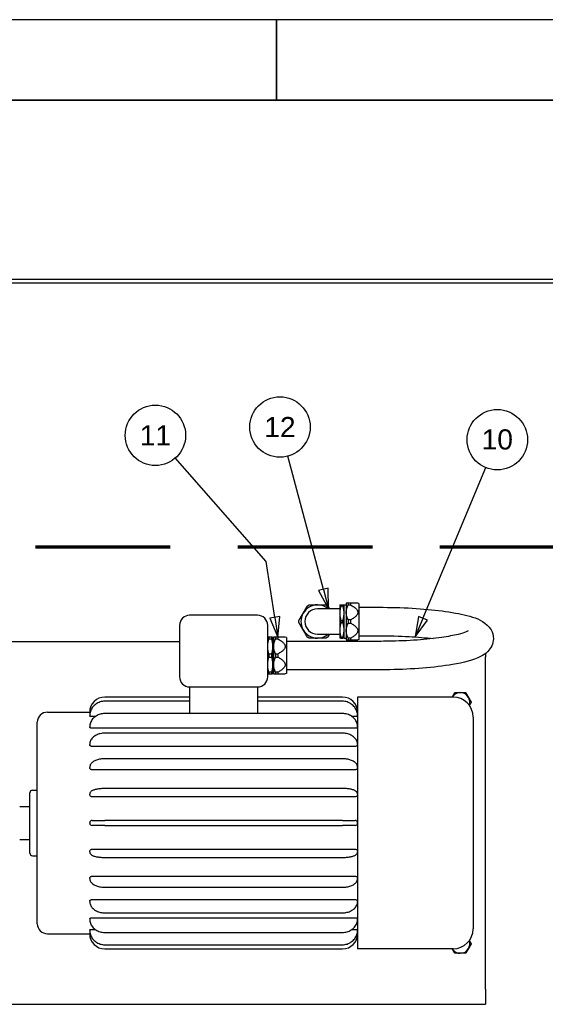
# Paper-space layout 'SHEET_2' of a CAD drawing. Header units: inches. Extents: x 2 to 369, y 6 to 267.
# Tile 36 of 64: x 123 to 149, y 121 to 170. Entities that reach past the tile are written whole.
import ezdxf

# ---------------------------------------------------------------- set-up
doc = ezdxf.new("R2010")
doc.units = ezdxf.units.IN
doc.header["$LTSCALE"] = 8
doc.header["$MEASUREMENT"] = 0
doc.linetypes.add('DOUBLE_DASH_CHAIN', pattern=[1.2403, 0.6614, -0.0827, 0.1654, -0.0827, 0.1654, -0.0827])
doc.layers.get('0').update_dxf_attribs({"lineweight": 25})
doc.layers.get('DEFPOINTS').update_dxf_attribs({"lineweight": 25})
for name, color, linetype, lineweight in [('BORDER', 7, 'Continuous', 25), ('DIMEN', 7, 'Continuous', 25), ('Title Block', 7, 'Continuous', 70)]:
    doc.layers.add(name, color=color, linetype=linetype, lineweight=lineweight)
doc.styles.add('Current-ANSI', font='arial.ttf')

# ---------------------------------------------------------------- blocks, each defined once
blk = doc.blocks.new('Borders ProEnergy ANSI-D')
at = {"layer": 'BORDER', "lineweight": 35}
for p, q in [((17, 20.75), (17, 21.25)), ((0.75, 20.75), (33.25, 20.75))]:
    blk.add_line(p, q, dxfattribs=at)
at = {"layer": 'BORDER'}
blk.add_line((17, 20.75), (17, 20.8357), dxfattribs=at)
at = {"layer": 'DEFPOINTS'}
blk.add_line((33.75, 21.25), (0.25, 21.25), dxfattribs=at)
blk = doc.blocks.new('Balloon36')
at = {"layer": 'DIMEN', "linetype": 'Continuous', "lineweight": 25}
for p, q in [((17.2921, 17.7154), (17.0706, 18.542)), ((17.3223, 17.7235), (17.2619, 17.7074)), ((17.3244, 17.5947), (17.3223, 17.7235)), ((17.2619, 17.7074), (17.3244, 17.5947)), ((17.2921, 17.7154), (17.3244, 17.5947))]:
    blk.add_line(p, q, dxfattribs=at)
at = {"layer": 'DIMEN', "linetype": 'Continuous', "lineweight": 25, "flags": 128}
blk.add_lwpolyline([(17.2619, 17.7074), (17.3244, 17.5947), (17.3223, 17.7235), (17.2619, 17.7074)], dxfattribs=at)
at = {"layer": 'DIMEN'}
blk.add_circle((17.0222, 18.7225), 0.1875, dxfattribs=at)
blk.add_solid([(17.2619, 17.7074), (17.3244, 17.5947), (17.3223, 17.7235), (17.2619, 17.7074)], dxfattribs=at)
at = {"layer": 'DIMEN', "insert": (17.0222, 18.7225), "char_height": 0.125, "attachment_point": 5, "style": 'Current-ANSI'}
blk.add_mtext('12', dxfattribs=at)
blk = doc.blocks.new('Balloon37')
at = {"layer": 'DIMEN', "linetype": 'Continuous', "lineweight": 25}
for p, q in [((17.9099, 17.5357), (18.2993, 18.4713)), ((17.8811, 17.5477), (17.8619, 17.4203)), ((17.9099, 17.5357), (17.8619, 17.4203)), ((17.9388, 17.5237), (17.8811, 17.5477)), ((17.8619, 17.4203), (17.9388, 17.5237))]:
    blk.add_line(p, q, dxfattribs=at)
at = {"layer": 'DIMEN', "linetype": 'Continuous', "lineweight": 25, "flags": 128}
blk.add_lwpolyline([(17.8811, 17.5477), (17.8619, 17.4203), (17.9388, 17.5237), (17.8811, 17.5477)], dxfattribs=at)
at = {"layer": 'DIMEN'}
blk.add_circle((18.3711, 18.6439), 0.1875, dxfattribs=at)
blk.add_solid([(17.8811, 17.5477), (17.8619, 17.4203), (17.9388, 17.5237), (17.8811, 17.5477)], dxfattribs=at)
at = {"layer": 'DIMEN', "insert": (18.3711, 18.645), "char_height": 0.125, "attachment_point": 5, "style": 'Current-ANSI'}
blk.add_mtext('10', dxfattribs=at)
blk = doc.blocks.new('Balloon38')
at = {"layer": 'DIMEN', "linetype": 'Continuous', "lineweight": 25}
for p, q in [((16.9374, 17.8885), (16.373, 18.5306)), ((16.9903, 17.5415), (16.9374, 17.8885)), ((17.0212, 17.5462), (16.9594, 17.5367)), ((16.9594, 17.5367), (17.0092, 17.4179)), ((16.9903, 17.5415), (17.0092, 17.4179)), ((17.0092, 17.4179), (17.0212, 17.5462))]:
    blk.add_line(p, q, dxfattribs=at)
at = {"layer": 'DIMEN', "linetype": 'Continuous', "lineweight": 25, "flags": 128}
blk.add_lwpolyline([(16.9594, 17.5367), (17.0092, 17.4179), (17.0212, 17.5462), (16.9594, 17.5367)], dxfattribs=at)
at = {"layer": 'DIMEN'}
blk.add_circle((16.2494, 18.6711), 0.1875, dxfattribs=at)
blk.add_solid([(16.9594, 17.5367), (17.0092, 17.4179), (17.0212, 17.5462), (16.9594, 17.5367)], dxfattribs=at)
at = {"layer": 'DIMEN', "insert": (16.2494, 18.6711), "char_height": 0.125, "attachment_point": 5, "style": 'Current-ANSI'}
blk.add_mtext('11', dxfattribs=at)
blk = doc.blocks.new('2dTransSection1')
at = {"layer": 'Title Block', "linetype": 'DOUBLE_DASH_CHAIN', "ltscale": 0.632215}
blk.add_line((11.7418, 17.9795), (20.7735, 17.9795), dxfattribs=at)

psp = doc.layouts.new('SHEET_2')

# ---------------------------------------------------------------- linework, layer by layer
for p, q in [((23.103, 157.128), (163.726, 157.128)), ((23.103, 156.94), (163.726, 156.94)), ((139.146, 140.758), (138.044, 140.758)), ((139.146, 140.955), (139.146, 140.541)), ((139.204, 140.955), (139.306, 140.955)), ((139.204, 140.903), (139.306, 140.903)), ((139.363, 140.541), (139.363, 140.955)), ((139.363, 140.954), (139.469, 140.954)), ((139.469, 141.033), (139.469, 140.58)), ((139.677, 141.033), (139.568, 141.033)), ((139.568, 141.033), (139.568, 140.956)), ((139.568, 140.956), (139.677, 140.956)), ((139.677, 141.033), (139.677, 140.956)), ((140.099, 141.018), (140.045, 141.033)), ((140.099, 141.018), (140.099, 139.237)), ((140.099, 140.834), (141.099, 140.834)), ((135.069, 140.438), (131.694, 140.438)), ((139.146, 140.541), (139.146, 139.714)), ((139.363, 139.714), (139.363, 140.541)), ((139.469, 140.58), (139.469, 139.675)), ((131.194, 139.938), (131.194, 137.378)), ((135.569, 137.378), (135.569, 139.938)), ((139.204, 140.179), (139.306, 140.179)), ((139.204, 140.076), (139.306, 140.076)), ((139.677, 140.205), (139.568, 140.205)), ((139.568, 140.205), (139.568, 140.05)), ((139.568, 140.05), (139.677, 140.05)), ((139.677, 140.205), (139.677, 140.05)), ((135.757, 139.343), (135.626, 139.343)), ((135.626, 139.343), (135.626, 139.266)), ((135.757, 139.343), (135.757, 139.266)), ((135.813, 139.343), (135.813, 138.89)), ((135.865, 139.343), (135.865, 138.89)), ((136.073, 139.343), (135.964, 139.343)), ((135.964, 139.343), (135.964, 139.266)), ((136.073, 139.343), (136.073, 139.266)), ((136.495, 139.328), (136.441, 139.343)), ((136.495, 139.328), (136.495, 137.547)), ((138.044, 139.498), (139.146, 139.498)), ((139.146, 139.714), (139.146, 139.301)), ((139.204, 139.352), (139.306, 139.352)), ((139.204, 139.301), (139.306, 139.301)), ((139.363, 139.301), (139.363, 139.714)), ((139.363, 139.301), (139.469, 139.301)), ((139.469, 139.675), (139.469, 139.222)), ((139.677, 139.299), (139.568, 139.299)), ((139.568, 139.299), (139.568, 139.222)), ((139.677, 139.299), (139.677, 139.222)), ((140.099, 139.421), (141.099, 139.421)), ((98.382, 139.128), (131.194, 139.128)), ((135.626, 139.266), (135.757, 139.266)), ((135.865, 139.264), (135.813, 139.264)), ((135.813, 138.89), (135.813, 137.985)), ((135.865, 138.89), (135.865, 137.985)), ((135.964, 139.266), (136.073, 139.266)), ((141.099, 139.144), (136.495, 139.144)), ((139.568, 139.222), (139.677, 139.222)), ((140.099, 139.237), (140.045, 139.222)), ((135.757, 138.515), (135.626, 138.515)), ((135.626, 138.515), (135.626, 138.36)), ((135.626, 138.36), (135.757, 138.36)), ((135.757, 138.515), (135.757, 138.36)), ((136.073, 138.515), (135.964, 138.515)), ((135.964, 138.515), (135.964, 138.36)), ((135.964, 138.36), (136.073, 138.36)), ((136.073, 138.515), (136.073, 138.36)), ((146.382, 138.54), (146.382, 138.378)), ((146.382, 121.878), (146.382, 138.378)), ((135.813, 137.985), (135.813, 137.532)), ((135.865, 137.985), (135.865, 137.532)), ((135.757, 137.609), (135.626, 137.609)), ((135.626, 137.609), (135.626, 137.532)), ((135.626, 137.532), (135.757, 137.532)), ((135.757, 137.609), (135.757, 137.532)), ((135.865, 137.611), (135.813, 137.611)), ((136.073, 137.609), (135.964, 137.609)), ((135.964, 137.609), (135.964, 137.532)), ((135.964, 137.532), (136.073, 137.532)), ((136.073, 137.609), (136.073, 137.532)), ((136.495, 137.547), (136.441, 137.532)), ((141.099, 137.731), (136.495, 137.731)), ((131.694, 136.878), (131.694, 135.559)), ((131.694, 136.878), (135.069, 136.878)), ((135.069, 136.878), (135.069, 135.559)), ((131.694, 136.378), (127.482, 136.378)), ((139.282, 136.378), (135.069, 136.378)), ((140.032, 136.378), (140.032, 123.878)), ((144.772, 136.378), (140.032, 136.378)), ((131.694, 136.17), (127.482, 136.17)), ((139.282, 136.17), (135.069, 136.17)), ((124.632, 135.628), (126.732, 135.628)), ((126.732, 135.628), (126.732, 135.628)), ((126.732, 135.44), (126.732, 135.441)), ((126.732, 135.439), (126.732, 135.44)), ((126.732, 135.439), (126.732, 135.439)), ((127.004, 135.406), (126.852, 135.406)), ((139.282, 135.559), (127.482, 135.559)), ((139.912, 135.406), (139.76, 135.406)), ((145.772, 135.378), (145.772, 124.878)), ((124.132, 125.128), (124.132, 135.128)), ((126.732, 134.891), (126.732, 134.893)), ((126.732, 134.888), (126.732, 134.891)), ((126.732, 134.888), (126.732, 134.888)), ((139.912, 134.827), (126.852, 134.827)), ((139.282, 134.586), (127.482, 134.586)), ((126.732, 134.017), (126.732, 134.02)), ((126.732, 134.013), (126.732, 134.017)), ((126.732, 134.013), (126.732, 134.013)), ((139.912, 133.927), (126.852, 133.927)), ((139.282, 133.317), (127.482, 133.317)), ((126.732, 132.878), (126.732, 132.882)), ((126.732, 132.873), (126.732, 132.878)), ((126.732, 132.873), (126.732, 132.873)), ((139.912, 132.769), (126.852, 132.769)), ((123.762, 128.628), (123.762, 131.628)), ((123.887, 131.753), (124.132, 131.753)), ((126.732, 131.551), (126.732, 131.556)), ((126.732, 131.546), (126.732, 131.551)), ((139.282, 131.839), (127.482, 131.839)), ((139.912, 131.43), (126.852, 131.43)), ((123.257, 130.94), (123.762, 130.94)), ((126.732, 130.128), (126.732, 130.133)), ((126.732, 130.123), (126.732, 130.128)), ((126.852, 130.253), (127.482, 130.253)), ((127.482, 130.003), (126.852, 130.003)), ((139.282, 130.253), (127.482, 130.253)), ((127.482, 130.003), (139.282, 130.003)), ((139.282, 130.253), (139.912, 130.253)), ((139.912, 130.003), (139.282, 130.003)), ((123.257, 129.315), (123.762, 129.315)), ((126.732, 128.704), (126.732, 128.709)), ((126.732, 128.699), (126.732, 128.704)), ((126.852, 128.825), (139.912, 128.825)), ((123.887, 128.503), (124.132, 128.503)), ((127.482, 128.416), (139.282, 128.416)), ((126.732, 127.382), (126.732, 127.382)), ((126.732, 127.378), (126.732, 127.382)), ((126.732, 127.373), (126.732, 127.378)), ((126.852, 127.487), (139.912, 127.487)), ((127.482, 126.938), (139.282, 126.938)), ((126.732, 126.242), (126.732, 126.242)), ((126.732, 126.238), (126.732, 126.242)), ((126.732, 126.235), (126.732, 126.238)), ((126.852, 126.328), (139.912, 126.328)), ((127.482, 125.669), (139.282, 125.669)), ((126.732, 125.367), (126.732, 125.367)), ((126.732, 125.364), (126.732, 125.367)), ((126.732, 125.362), (126.732, 125.364)), ((126.852, 125.428), (139.912, 125.428)), ((124.632, 124.628), (126.732, 124.628)), ((126.732, 124.816), (126.732, 124.816)), ((126.732, 124.815), (126.732, 124.816)), ((126.732, 124.814), (126.732, 124.815)), ((126.732, 124.628), (126.732, 124.628)), ((126.852, 124.849), (127.004, 124.849)), ((127.482, 124.696), (139.282, 124.696)), ((139.76, 124.849), (139.912, 124.849)), ((127.482, 124.085), (139.282, 124.085)), ((127.482, 123.878), (139.282, 123.878)), ((144.772, 123.878), (140.032, 123.878)), ((146.382, 121.878), (146.382, 121.128)), ((98.382, 121.128), (146.382, 121.128))]:
    psp.add_line(p, q)
for centre, radius, start, end in [((138.044, 140.128), 0.827, 90, 150), ((138.044, 140.128), 0.63, 90, 270), ((138.044, 140.128), 0.827, 49.6222, 90), ((131.694, 139.938), 0.5, 90, 180), ((135.069, 139.938), 0.5, 0, 90), ((138.044, 140.128), 0.827, 150, 210), ((138.044, 140.128), 0.827, 210, 270), ((138.044, 140.128), 0.827, 270, 310.3778), ((131.694, 137.378), 0.5, 180, 270), ((135.069, 137.378), 0.5, 270, 0), ((127.482, 135.628), 0.75, 90, 180), ((139.282, 135.628), 0.75, 0, 90), ((145.132, 136.128), 0.469, 90, 147.7883), ((144.772, 135.378), 1, 0, 90), ((145.132, 136.128), 0.469, 30, 90), ((145.132, 136.128), 0.469, 340.8295, 30), ((124.632, 135.128), 0.5, 90, 180), ((123.887, 131.628), 0.125, 90, 180), ((126.852, 130.133), 0.12, 90, 180), ((126.852, 130.123), 0.12, 180, 270), ((139.912, 130.133), 0.12, 0, 90), ((139.912, 130.123), 0.12, 270, 0), ((123.887, 128.628), 0.125, 180, 270), ((124.632, 125.128), 0.5, 180, 270), ((127.482, 124.628), 0.75, 180, 270), ((139.282, 124.628), 0.75, 270, 0), ((144.772, 124.878), 1, 270, 0), ((145.132, 124.128), 0.469, 330, 19.1705), ((145.132, 124.128), 0.469, 212.2117, 270), ((145.132, 124.128), 0.469, 270, 330)]:
    psp.add_arc(centre, radius, start, end)
for points, weights in [([(137.328, 140.541), (137.427, 140.712), (137.537, 140.903)], [1, 1.0355343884, 1.01151101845]), ([(137.537, 140.903), (137.582, 140.929), (137.627, 140.955)], [1.02365082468, 1.02525793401, 1.02365082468]), ([(137.627, 140.955), (137.848, 140.955), (138.044, 140.955)], [1.01151101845, 1.0355343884, 1]), ([(138.044, 140.955), (138.241, 140.955), (138.462, 140.955)], [1, 1.0355343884, 1.01151101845]), ([(138.462, 140.955), (138.507, 140.929), (138.552, 140.903)], [1.02365082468, 1.02525793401, 1.02365082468]), ([(138.552, 140.903), (138.595, 140.828), (138.636, 140.758)], [1.01151101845, 1.02081958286, 1.02118612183]), ([(139.146, 140.955), (139.146, 140.955), (139.204, 140.955)], [1, 1.0355343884, 1.01151101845]), ([(139.204, 140.903), (139.146, 140.712), (139.146, 140.541)], [1.01151101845, 1.0355343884, 1]), ([(139.204, 140.955), (139.202, 140.929), (139.204, 140.903)], [1.02365082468, 1.02525793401, 1.02365082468]), ([(139.306, 140.955), (139.363, 140.955), (139.363, 140.955)], [1.01151101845, 1.0355343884, 1]), ([(139.306, 140.903), (139.308, 140.929), (139.306, 140.955)], [1.02365082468, 1.02525793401, 1.02365082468]), ([(139.363, 140.541), (139.363, 140.712), (139.306, 140.903)], [1, 1.0355343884, 1.01151101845]), ([(139.568, 141.033), (139.469, 141.033), (139.469, 141.033)], [1, 1.02683486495, 1]), ([(139.469, 140.58), (139.469, 140.758), (139.568, 140.956)], [1, 1.02683486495, 1]), ([(140.045, 141.033), (140.045, 141.033), (139.677, 141.033)], [1.05438983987, 1.05438983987, 1]), ([(139.677, 140.956), (140.377, 140.58), (139.677, 140.205)], [1, 1.10877967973, 1]), ([(137.119, 140.179), (137.23, 140.371), (137.328, 140.541)], [1.01151101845, 1.0355343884, 1]), ([(139.146, 140.541), (139.146, 140.371), (139.204, 140.179)], [1, 1.0355343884, 1.01151101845]), ([(139.306, 140.179), (139.363, 140.371), (139.363, 140.541)], [1.01151101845, 1.0355343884, 1]), ([(139.568, 140.205), (139.469, 140.402), (139.469, 140.58)], [1, 1.02683486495, 1]), ([(137.119, 140.076), (137.119, 140.128), (137.119, 140.179)], [1.02365082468, 1.02525793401, 1.02365082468]), ([(137.328, 139.714), (137.23, 139.885), (137.119, 140.076)], [1, 1.0355343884, 1.01151101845]), ([(139.204, 140.076), (139.146, 139.885), (139.146, 139.714)], [1.01151101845, 1.0355343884, 1]), ([(139.204, 140.179), (139.202, 140.128), (139.204, 140.076)], [1.02365082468, 1.02525793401, 1.02365082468]), ([(139.306, 140.076), (139.308, 140.128), (139.306, 140.179)], [1.02365082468, 1.02525793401, 1.02365082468]), ([(139.363, 139.714), (139.363, 139.885), (139.306, 140.076)], [1, 1.0355343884, 1.01151101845]), ([(139.469, 139.675), (139.469, 139.853), (139.568, 140.05)], [1, 1.02683486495, 1]), ([(139.677, 140.05), (140.377, 139.675), (139.677, 139.299)], [1, 1.10877967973, 1]), ([(135.626, 139.343), (135.569, 139.343), (135.569, 139.343)], [1, 1.02683486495, 1]), ([(135.813, 139.343), (135.813, 139.343), (135.757, 139.343)], [1, 1.02683486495, 1]), ([(135.964, 139.343), (135.865, 139.343), (135.865, 139.343)], [1, 1.02683486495, 1]), ([(136.441, 139.343), (136.441, 139.343), (136.073, 139.343)], [1.05438983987, 1.05438983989, 1]), ([(137.537, 139.352), (137.427, 139.544), (137.328, 139.714)], [1.01151101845, 1.0355343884, 1]), ([(137.627, 139.301), (137.582, 139.327), (137.537, 139.352)], [1.02365082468, 1.02525793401, 1.02365082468]), ([(138.044, 139.301), (137.848, 139.301), (137.627, 139.301)], [1, 1.0355343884, 1.01151101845]), ([(138.462, 139.301), (138.241, 139.301), (138.044, 139.301)], [1.01151101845, 1.0355343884, 1]), ([(138.552, 139.352), (138.507, 139.327), (138.462, 139.301)], [1.02365082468, 1.02525793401, 1.02365082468]), ([(138.636, 139.498), (138.595, 139.428), (138.552, 139.352)], [1.02118612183, 1.02081958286, 1.01151101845]), ([(139.146, 139.714), (139.146, 139.544), (139.204, 139.352)], [1, 1.0355343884, 1.01151101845]), ([(139.204, 139.301), (139.146, 139.301), (139.146, 139.301)], [1.01151101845, 1.0355343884, 1]), ([(139.204, 139.352), (139.202, 139.327), (139.204, 139.301)], [1.02365082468, 1.02525793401, 1.02365082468]), ([(139.306, 139.352), (139.363, 139.544), (139.363, 139.714)], [1.01151101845, 1.0355343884, 1]), ([(139.306, 139.301), (139.308, 139.327), (139.306, 139.352)], [1.02365082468, 1.02525793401, 1.02365082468]), ([(139.363, 139.301), (139.363, 139.301), (139.306, 139.301)], [1, 1.0355343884, 1.01151101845]), ([(139.568, 139.299), (139.469, 139.497), (139.469, 139.675)], [1, 1.02683486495, 1]), ([(135.569, 138.89), (135.569, 139.068), (135.626, 139.266)], [1, 1.02683486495, 1]), ([(135.626, 138.515), (135.569, 138.712), (135.569, 138.89)], [1, 1.02683486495, 1]), ([(135.757, 139.266), (135.813, 139.068), (135.813, 138.89)], [1, 1.02683486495, 1]), ([(135.813, 138.89), (135.813, 138.712), (135.757, 138.515)], [1, 1.02683486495, 1]), ([(135.865, 138.89), (135.865, 139.068), (135.964, 139.266)], [1, 1.02683486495, 1]), ([(135.964, 138.515), (135.865, 138.712), (135.865, 138.89)], [1, 1.02683486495, 1]), ([(136.073, 139.266), (136.772, 138.89), (136.073, 138.515)], [1, 1.10877967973, 1]), ([(139.469, 139.222), (139.469, 139.222), (139.568, 139.222)], [1, 1.02683486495, 1]), ([(139.677, 139.222), (140.045, 139.222), (140.045, 139.222)], [1, 1.05438983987, 1.05438983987]), ([(135.569, 137.985), (135.569, 138.163), (135.626, 138.36)], [1, 1.02683486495, 1]), ([(135.757, 138.36), (135.813, 138.163), (135.813, 137.985)], [1, 1.02683486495, 1]), ([(135.865, 137.985), (135.865, 138.163), (135.964, 138.36)], [1, 1.02683486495, 1]), ([(136.073, 138.36), (136.772, 137.985), (136.073, 137.609)], [1, 1.10877967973, 1]), ([(135.626, 137.609), (135.569, 137.807), (135.569, 137.985)], [1, 1.02683486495, 1]), ([(135.813, 137.985), (135.813, 137.807), (135.757, 137.609)], [1, 1.02683486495, 1]), ([(135.964, 137.609), (135.865, 137.807), (135.865, 137.985)], [1, 1.02683486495, 1]), ([(135.569, 137.532), (135.569, 137.532), (135.626, 137.532)], [1, 1.02683486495, 1]), ([(135.757, 137.532), (135.813, 137.532), (135.813, 137.532)], [1, 1.02683486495, 1]), ([(135.865, 137.532), (135.865, 137.532), (135.964, 137.532)], [1, 1.02683486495, 1]), ([(136.073, 137.532), (136.441, 137.532), (136.441, 137.532)], [1, 1.05438983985, 1.05438983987]), ([(144.735, 136.378), (144.793, 136.479), (144.861, 136.597)], [1.00486071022, 1.03534504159, 1]), ([(144.861, 136.597), (145.006, 136.597), (145.132, 136.597)], [1, 1.0379548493, 1]), ([(145.132, 136.597), (145.258, 136.597), (145.403, 136.597)], [1, 1.0379548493, 1]), ([(145.403, 136.597), (145.475, 136.471), (145.538, 136.362)], [1, 1.0379548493, 1]), ([(145.538, 136.362), (145.601, 136.253), (145.673, 136.128)], [1, 1.0379548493, 1]), ([(145.673, 136.128), (145.624, 136.042), (145.58, 135.966)], [1, 1.02561486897, 1.016655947]), ([(145.58, 124.289), (145.624, 124.213), (145.673, 124.128)], [1.01665594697, 1.02561486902, 1]), ([(144.861, 123.659), (144.793, 123.776), (144.735, 123.878)], [1, 1.03534504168, 1.00486071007]), ([(145.132, 123.659), (145.006, 123.659), (144.861, 123.659)], [1, 1.0379548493, 1]), ([(145.403, 123.659), (145.258, 123.659), (145.132, 123.659)], [1, 1.0379548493, 1]), ([(145.538, 123.893), (145.475, 123.784), (145.403, 123.659)], [1, 1.0379548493, 1]), ([(145.673, 124.128), (145.601, 124.002), (145.538, 123.893)], [1, 1.0379548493, 1])]:
    psp.add_rational_spline(points, weights, degree=2)
for points, knots in [([(141.099, 140.834), (141.655, 140.834), (142.211, 140.819), (143.27, 140.757), (143.774, 140.712), (144.694, 140.591), (145.106, 140.516), (145.854, 140.319), (146.16, 140.238), (146.534, 139.892), (146.602, 139.815), (146.727, 139.595), (146.777, 139.438), (146.774, 139.149), (146.743, 139.025), (146.642, 138.804), (146.571, 138.715), (146.381, 138.524), (146.262, 138.451), (145.765, 138.196), (145.316, 138.088), (144.303, 137.915), (143.802, 137.856), (142.745, 137.772), (142.195, 137.746), (141.457, 137.733), (141.278, 137.731), (141.099, 137.731)], [1.570796, 1.570796, 1.570796, 1.570796, 1.8983, 1.8983, 2.227944, 2.227944, 2.567845, 2.567845, 2.959864, 2.959864, 3.045512, 3.045512, 3.142977, 3.142977, 3.219144, 3.219144, 3.308827, 3.308827, 3.4619, 3.4619, 3.925089, 3.925089, 4.275277, 4.275277, 4.606944, 4.606944, 4.712389, 4.712389, 4.712389, 4.712389]), ([(145.523, 139.662), (145.523, 139.662), (145.523, 139.662), (145.515, 139.657), (145.479, 139.636), (145.332, 139.576), (145.195, 139.532), (144.802, 139.435), (144.522, 139.382), (143.84, 139.284), (143.429, 139.241), (142.531, 139.176), (142.041, 139.155), (141.396, 139.145), (141.248, 139.144), (141.099, 139.144)], [3.381197, 3.381197, 3.381197, 3.381197, 3.396889, 3.396889, 3.536553, 3.536553, 3.744185, 3.744185, 4.012937, 4.012937, 4.311482, 4.311482, 4.620667, 4.620667, 4.712389, 4.712389, 4.712389, 4.712389]), ([(141.099, 139.421), (141.605, 139.421), (142.11, 139.408), (143.014, 139.358), (143.419, 139.324), (143.786, 139.283)], [1.5707963, 1.5707963, 1.5707963, 1.5707963, 1.8832766, 1.8832766, 2.1611946, 2.1611946, 2.1611946, 2.1611946]), ([(127.482, 136.17), (127.404, 136.17), (127.326, 136.158), (127.177, 136.111), (127.106, 136.077), (126.979, 135.987), (126.923, 135.933), (126.83, 135.81), (126.794, 135.741), (126.745, 135.595), (126.732, 135.518), (126.732, 135.441)], [4.712389, 4.712389, 4.712389, 4.712389, 5.026548, 5.026548, 5.340708, 5.340708, 5.654867, 5.654867, 5.969026, 5.969026, 6.283185, 6.283185, 6.283185, 6.283185]), ([(140.032, 135.441), (140.032, 135.518), (140.019, 135.595), (139.97, 135.741), (139.934, 135.81), (139.841, 135.933), (139.785, 135.987), (139.658, 136.077), (139.587, 136.111), (139.438, 136.158), (139.36, 136.17), (139.282, 136.17)], [3.141593, 3.141593, 3.141593, 3.141593, 3.455752, 3.455752, 3.769911, 3.769911, 4.08407, 4.08407, 4.39823, 4.39823, 4.712389, 4.712389, 4.712389, 4.712389]), ([(126.757, 135.627), (126.75, 135.627), (126.745, 135.627), (126.735, 135.627), (126.732, 135.628), (126.732, 135.628)], [0.2690207, 0.2690207, 0.2690207, 0.2690207, 0.3444551, 0.3444551, 0.4592741, 0.4592741, 0.4592741, 0.4592741]), ([(127.482, 135.559), (127.405, 135.559), (127.328, 135.548), (127.181, 135.507), (127.111, 135.476), (126.984, 135.396), (126.927, 135.347), (126.833, 135.235), (126.796, 135.171), (126.745, 135.038), (126.732, 134.967), (126.732, 134.895), (126.732, 134.894), (126.732, 134.893)], [4.712389, 4.712389, 4.712389, 4.712389, 5.026548, 5.026548, 5.340708, 5.340708, 5.654867, 5.654867, 5.969026, 5.969026, 6.278275, 6.278275, 6.283185, 6.283185, 6.283185, 6.283185]), ([(126.852, 135.406), (126.837, 135.406), (126.821, 135.407), (126.791, 135.411), (126.778, 135.413), (126.756, 135.419), (126.747, 135.423), (126.735, 135.431), (126.732, 135.435), (126.732, 135.439)], [0, 0, 0, 0, 0.1148181, 0.1148181, 0.2296362, 0.2296362, 0.3444551, 0.3444551, 0.4592741, 0.4592741, 0.4592741, 0.4592741]), ([(140.032, 134.893), (140.032, 134.963), (140.02, 135.032), (139.971, 135.165), (139.935, 135.227), (139.844, 135.34), (139.788, 135.39), (139.662, 135.471), (139.592, 135.503), (139.446, 135.546), (139.369, 135.558), (139.289, 135.559), (139.285, 135.559), (139.282, 135.559)], [3.141593, 3.141593, 3.141593, 3.141593, 3.446684, 3.446684, 3.755715, 3.755715, 4.069874, 4.069874, 4.384033, 4.384033, 4.698192, 4.698192, 4.712389, 4.712389, 4.712389, 4.712389]), ([(140.032, 135.439), (140.032, 135.435), (140.029, 135.431), (140.017, 135.423), (140.007, 135.419), (139.986, 135.413), (139.973, 135.411), (139.943, 135.407), (139.927, 135.406), (139.912, 135.406)], [0.4592702, 0.4592702, 0.4592702, 0.4592702, 0.5740888, 0.5740888, 0.6889075, 0.6889075, 0.8037259, 0.8037259, 0.9185443, 0.9185443, 0.9185443, 0.9185443]), ([(140.032, 135.628), (140.032, 135.628), (140.029, 135.627), (140.019, 135.627), (140.013, 135.627), (140.007, 135.627)], [0.4592702, 0.4592702, 0.4592702, 0.4592702, 0.5740888, 0.5740888, 0.6495235, 0.6495235, 0.6495235, 0.6495235]), ([(126.852, 134.827), (126.837, 134.827), (126.821, 134.829), (126.791, 134.835), (126.778, 134.84), (126.756, 134.851), (126.747, 134.858), (126.735, 134.873), (126.732, 134.881), (126.732, 134.888)], [0, 0, 0, 0, 0.1148181, 0.1148181, 0.2296362, 0.2296362, 0.3444551, 0.3444551, 0.4592741, 0.4592741, 0.4592741, 0.4592741]), ([(140.032, 134.888), (140.032, 134.881), (140.029, 134.873), (140.017, 134.858), (140.007, 134.851), (139.986, 134.84), (139.973, 134.835), (139.943, 134.829), (139.927, 134.827), (139.912, 134.827)], [0.4592702, 0.4592702, 0.4592702, 0.4592702, 0.5740888, 0.5740888, 0.6889075, 0.6889075, 0.8037259, 0.8037259, 0.9185443, 0.9185443, 0.9185443, 0.9185443]), ([(127.482, 134.586), (127.407, 134.586), (127.332, 134.577), (127.189, 134.544), (127.12, 134.52), (126.994, 134.455), (126.937, 134.415), (126.84, 134.321), (126.801, 134.267), (126.748, 134.152), (126.734, 134.092), (126.732, 134.028), (126.732, 134.024), (126.732, 134.02)], [4.712389, 4.712389, 4.712389, 4.712389, 5.026548, 5.026548, 5.340708, 5.340708, 5.654867, 5.654867, 5.969026, 5.969026, 6.264767, 6.264767, 6.283185, 6.283185, 6.283185, 6.283185]), ([(140.032, 134.02), (140.032, 134.077), (140.02, 134.135), (139.976, 134.244), (139.942, 134.296), (139.855, 134.392), (139.801, 134.434), (139.68, 134.504), (139.612, 134.532), (139.471, 134.571), (139.397, 134.582), (139.309, 134.585), (139.295, 134.586), (139.282, 134.586)], [3.141593, 3.141593, 3.141593, 3.141593, 3.420963, 3.420963, 3.713654, 3.713654, 4.027814, 4.027814, 4.341973, 4.341973, 4.656132, 4.656132, 4.712389, 4.712389, 4.712389, 4.712389]), ([(126.852, 133.927), (126.837, 133.927), (126.821, 133.929), (126.791, 133.938), (126.778, 133.945), (126.756, 133.96), (126.747, 133.97), (126.735, 133.991), (126.732, 134.002), (126.732, 134.013)], [0, 0, 0, 0, 0.1148181, 0.1148181, 0.2296362, 0.2296362, 0.3444551, 0.3444551, 0.4592741, 0.4592741, 0.4592741, 0.4592741]), ([(140.032, 134.013), (140.032, 134.002), (140.029, 133.991), (140.017, 133.97), (140.007, 133.96), (139.986, 133.945), (139.973, 133.938), (139.943, 133.929), (139.927, 133.927), (139.912, 133.927)], [0.4592702, 0.4592702, 0.4592702, 0.4592702, 0.5740891, 0.5740891, 0.6889081, 0.6889081, 0.8037262, 0.8037262, 0.9185443, 0.9185443, 0.9185443, 0.9185443]), ([(127.482, 133.317), (127.41, 133.317), (127.337, 133.311), (127.199, 133.289), (127.132, 133.272), (127.009, 133.227), (126.953, 133.2), (126.855, 133.132), (126.813, 133.092), (126.754, 133.002), (126.736, 132.952), (126.732, 132.894), (126.732, 132.888), (126.732, 132.882)], [4.712389, 4.712389, 4.712389, 4.712389, 5.026548, 5.026548, 5.340708, 5.340708, 5.654867, 5.654867, 5.969026, 5.969026, 6.250951, 6.250951, 6.283185, 6.283185, 6.283185, 6.283185]), ([(140.032, 132.882), (140.032, 132.923), (140.022, 132.965), (139.986, 133.044), (139.958, 133.082), (139.882, 133.154), (139.832, 133.187), (139.72, 133.242), (139.658, 133.264), (139.526, 133.297), (139.455, 133.308), (139.35, 133.316), (139.316, 133.317), (139.282, 133.317)], [3.141593, 3.141593, 3.141593, 3.141593, 3.365958, 3.365958, 3.62195, 3.62195, 3.936109, 3.936109, 4.250268, 4.250268, 4.564428, 4.564428, 4.712389, 4.712389, 4.712389, 4.712389]), ([(126.852, 132.769), (126.837, 132.769), (126.821, 132.771), (126.791, 132.782), (126.778, 132.79), (126.756, 132.809), (126.747, 132.82), (126.735, 132.846), (126.732, 132.86), (126.732, 132.873)], [0, 0, 0, 0, 0.1148181, 0.1148181, 0.2296362, 0.2296362, 0.3444551, 0.3444551, 0.4592741, 0.4592741, 0.4592741, 0.4592741]), ([(140.032, 132.873), (140.032, 132.86), (140.029, 132.846), (140.017, 132.82), (140.007, 132.809), (139.986, 132.79), (139.973, 132.782), (139.943, 132.771), (139.927, 132.769), (139.912, 132.769)], [0.4592702, 0.4592702, 0.4592702, 0.4592702, 0.5740888, 0.5740888, 0.6889075, 0.6889075, 0.8037259, 0.8037259, 0.9185443, 0.9185443, 0.9185443, 0.9185443]), ([(127.482, 131.839), (127.413, 131.839), (127.344, 131.836), (127.211, 131.825), (127.148, 131.817), (127.031, 131.795), (126.979, 131.781), (126.885, 131.748), (126.845, 131.729), (126.79, 131.686), (126.772, 131.668), (126.743, 131.62), (126.732, 131.589), (126.732, 131.556)], [4.712389, 4.712389, 4.712389, 4.712389, 5.026548, 5.026548, 5.340708, 5.340708, 5.654867, 5.654867, 5.969026, 5.969026, 6.125486, 6.125486, 6.283185, 6.283185, 6.283185, 6.283185]), ([(126.852, 131.43), (126.837, 131.43), (126.821, 131.433), (126.791, 131.445), (126.778, 131.454), (126.756, 131.474), (126.747, 131.488), (126.735, 131.516), (126.732, 131.532), (126.732, 131.546)], [0, 0, 0, 0, 0.1148181, 0.1148181, 0.2296362, 0.2296362, 0.3444551, 0.3444551, 0.4592741, 0.4592741, 0.4592741, 0.4592741]), ([(140.032, 131.556), (140.032, 131.58), (140.026, 131.604), (140.007, 131.648), (139.992, 131.666), (139.95, 131.708), (139.922, 131.725), (139.848, 131.761), (139.801, 131.777), (139.694, 131.803), (139.635, 131.814), (139.509, 131.83), (139.441, 131.835), (139.343, 131.838), (139.312, 131.839), (139.282, 131.839)], [3.141593, 3.141593, 3.141593, 3.141593, 3.257036, 3.257036, 3.394424, 3.394424, 3.632459, 3.632459, 3.946618, 3.946618, 4.260777, 4.260777, 4.574937, 4.574937, 4.712389, 4.712389, 4.712389, 4.712389]), ([(140.032, 131.546), (140.032, 131.532), (140.029, 131.516), (140.017, 131.488), (140.007, 131.474), (139.986, 131.454), (139.973, 131.445), (139.943, 131.433), (139.927, 131.43), (139.912, 131.43)], [0.4592702, 0.4592702, 0.4592702, 0.4592702, 0.5740888, 0.5740888, 0.6889075, 0.6889075, 0.8037259, 0.8037259, 0.9185443, 0.9185443, 0.9185443, 0.9185443]), ([(126.732, 128.709), (126.732, 128.723), (126.735, 128.739), (126.747, 128.768), (126.756, 128.781), (126.778, 128.801), (126.791, 128.81), (126.821, 128.822), (126.837, 128.825), (126.852, 128.825)], [-0.4592741, -0.4592741, -0.4592741, -0.4592741, -0.3444551, -0.3444551, -0.2296362, -0.2296362, -0.1148181, -0.1148181, 0, 0, 0, 0]), ([(126.732, 128.699), (126.732, 128.675), (126.738, 128.651), (126.757, 128.608), (126.772, 128.589), (126.813, 128.547), (126.842, 128.53), (126.916, 128.494), (126.963, 128.479), (127.07, 128.452), (127.129, 128.441), (127.255, 128.426), (127.323, 128.42), (127.421, 128.417), (127.452, 128.416), (127.482, 128.416)], [6.283185, 6.283185, 6.283185, 6.283185, 6.398628, 6.398628, 6.536016, 6.536016, 6.774051, 6.774051, 7.088211, 7.088211, 7.40237, 7.40237, 7.716529, 7.716529, 7.853982, 7.853982, 7.853982, 7.853982]), ([(139.282, 128.416), (139.351, 128.416), (139.42, 128.419), (139.553, 128.43), (139.616, 128.438), (139.733, 128.46), (139.785, 128.474), (139.879, 128.507), (139.919, 128.526), (139.974, 128.57), (139.992, 128.587), (140.021, 128.635), (140.032, 128.666), (140.032, 128.699)], [1.570796, 1.570796, 1.570796, 1.570796, 1.884956, 1.884956, 2.199115, 2.199115, 2.513274, 2.513274, 2.827433, 2.827433, 2.983893, 2.983893, 3.141593, 3.141593, 3.141593, 3.141593]), ([(139.912, 128.825), (139.927, 128.825), (139.943, 128.822), (139.973, 128.81), (139.986, 128.801), (140.007, 128.781), (140.017, 128.768), (140.029, 128.739), (140.032, 128.723), (140.032, 128.709)], [0.9185443, 0.9185443, 0.9185443, 0.9185443, 1.0333627, 1.0333627, 1.1481811, 1.1481811, 1.2629997, 1.2629997, 1.3778184, 1.3778184, 1.3778184, 1.3778184]), ([(126.732, 127.382), (126.732, 127.395), (126.735, 127.409), (126.747, 127.435), (126.756, 127.446), (126.778, 127.465), (126.791, 127.473), (126.821, 127.484), (126.837, 127.487), (126.852, 127.487)], [-0.4592741, -0.4592741, -0.4592741, -0.4592741, -0.3444551, -0.3444551, -0.2296362, -0.2296362, -0.1148181, -0.1148181, 0, 0, 0, 0]), ([(126.732, 127.373), (126.732, 127.332), (126.742, 127.291), (126.778, 127.211), (126.806, 127.174), (126.882, 127.101), (126.932, 127.068), (127.044, 127.013), (127.106, 126.991), (127.238, 126.958), (127.309, 126.947), (127.414, 126.94), (127.448, 126.938), (127.482, 126.938)], [0, 0, 0, 0, 0.224365, 0.224365, 0.480357, 0.480357, 0.794516, 0.794516, 1.108676, 1.108676, 1.422835, 1.422835, 1.570796, 1.570796, 1.570796, 1.570796]), ([(139.282, 126.938), (139.354, 126.938), (139.426, 126.944), (139.565, 126.967), (139.632, 126.983), (139.755, 127.028), (139.811, 127.056), (139.909, 127.123), (139.951, 127.163), (140.01, 127.253), (140.028, 127.303), (140.032, 127.361), (140.032, 127.367), (140.032, 127.373)], [1.570796, 1.570796, 1.570796, 1.570796, 1.884956, 1.884956, 2.199115, 2.199115, 2.513274, 2.513274, 2.827433, 2.827433, 3.109358, 3.109358, 3.141593, 3.141593, 3.141593, 3.141593]), ([(139.912, 127.487), (139.927, 127.487), (139.943, 127.484), (139.973, 127.473), (139.986, 127.465), (140.007, 127.446), (140.017, 127.435), (140.029, 127.409), (140.032, 127.395), (140.032, 127.382)], [0.9185443, 0.9185443, 0.9185443, 0.9185443, 1.0333627, 1.0333627, 1.1481811, 1.1481811, 1.2629997, 1.2629997, 1.3778184, 1.3778184, 1.3778184, 1.3778184]), ([(126.732, 126.242), (126.732, 126.253), (126.735, 126.264), (126.747, 126.285), (126.756, 126.295), (126.778, 126.31), (126.791, 126.317), (126.821, 126.326), (126.837, 126.328), (126.852, 126.328)], [-0.4592741, -0.4592741, -0.4592741, -0.4592741, -0.3444551, -0.3444551, -0.2296362, -0.2296362, -0.1148181, -0.1148181, 0, 0, 0, 0]), ([(126.732, 126.235), (126.732, 126.178), (126.743, 126.12), (126.788, 126.011), (126.822, 125.959), (126.908, 125.864), (126.963, 125.821), (127.084, 125.751), (127.151, 125.723), (127.293, 125.685), (127.367, 125.673), (127.455, 125.67), (127.469, 125.669), (127.482, 125.669)], [0, 0, 0, 0, 0.279371, 0.279371, 0.572062, 0.572062, 0.886221, 0.886221, 1.20038, 1.20038, 1.514539, 1.514539, 1.570796, 1.570796, 1.570796, 1.570796]), ([(139.282, 125.669), (139.357, 125.669), (139.432, 125.678), (139.575, 125.711), (139.644, 125.735), (139.77, 125.8), (139.827, 125.84), (139.924, 125.934), (139.963, 125.988), (140.016, 126.103), (140.03, 126.163), (140.032, 126.227), (140.032, 126.231), (140.032, 126.235)], [1.570796, 1.570796, 1.570796, 1.570796, 1.884956, 1.884956, 2.199115, 2.199115, 2.513274, 2.513274, 2.827433, 2.827433, 3.123174, 3.123174, 3.141593, 3.141593, 3.141593, 3.141593]), ([(139.912, 126.328), (139.927, 126.328), (139.943, 126.326), (139.973, 126.317), (139.986, 126.31), (140.007, 126.295), (140.017, 126.285), (140.029, 126.264), (140.032, 126.253), (140.032, 126.242)], [0.9185443, 0.9185443, 0.9185443, 0.9185443, 1.0333624, 1.0333624, 1.1481805, 1.1481805, 1.2629994, 1.2629994, 1.3778184, 1.3778184, 1.3778184, 1.3778184]), ([(126.732, 125.367), (126.732, 125.374), (126.735, 125.383), (126.747, 125.398), (126.756, 125.405), (126.778, 125.415), (126.791, 125.42), (126.821, 125.427), (126.837, 125.428), (126.852, 125.428)], [-0.4592741, -0.4592741, -0.4592741, -0.4592741, -0.3444551, -0.3444551, -0.2296362, -0.2296362, -0.1148181, -0.1148181, 0, 0, 0, 0]), ([(126.732, 125.362), (126.732, 125.292), (126.744, 125.223), (126.792, 125.09), (126.828, 125.028), (126.92, 124.915), (126.976, 124.865), (127.102, 124.784), (127.172, 124.752), (127.318, 124.709), (127.395, 124.697), (127.475, 124.696), (127.478, 124.696), (127.482, 124.696)], [0, 0, 0, 0, 0.305091, 0.305091, 0.614122, 0.614122, 0.928281, 0.928281, 1.242441, 1.242441, 1.5566, 1.5566, 1.570796, 1.570796, 1.570796, 1.570796]), ([(139.282, 124.696), (139.359, 124.696), (139.436, 124.707), (139.583, 124.748), (139.653, 124.779), (139.78, 124.859), (139.836, 124.908), (139.931, 125.02), (139.968, 125.084), (140.018, 125.218), (140.032, 125.288), (140.032, 125.36), (140.032, 125.361), (140.032, 125.362)], [1.570796, 1.570796, 1.570796, 1.570796, 1.884956, 1.884956, 2.199115, 2.199115, 2.513274, 2.513274, 2.827433, 2.827433, 3.136682, 3.136682, 3.141593, 3.141593, 3.141593, 3.141593]), ([(139.912, 125.428), (139.927, 125.428), (139.943, 125.427), (139.973, 125.42), (139.986, 125.415), (140.007, 125.405), (140.017, 125.398), (140.029, 125.383), (140.032, 125.374), (140.032, 125.367)], [0.9185443, 0.9185443, 0.9185443, 0.9185443, 1.0333627, 1.0333627, 1.1481811, 1.1481811, 1.2629997, 1.2629997, 1.3778184, 1.3778184, 1.3778184, 1.3778184]), ([(126.732, 124.816), (126.732, 124.82), (126.735, 124.824), (126.747, 124.832), (126.756, 124.836), (126.778, 124.842), (126.791, 124.844), (126.821, 124.848), (126.837, 124.849), (126.852, 124.849)], [-0.4592741, -0.4592741, -0.4592741, -0.4592741, -0.3444551, -0.3444551, -0.2296362, -0.2296362, -0.1148181, -0.1148181, 0, 0, 0, 0]), ([(126.732, 124.814), (126.732, 124.737), (126.745, 124.66), (126.794, 124.515), (126.83, 124.446), (126.923, 124.322), (126.979, 124.268), (127.106, 124.179), (127.177, 124.144), (127.326, 124.097), (127.404, 124.085), (127.482, 124.085)], [0, 0, 0, 0, 0.314159, 0.314159, 0.628319, 0.628319, 0.942478, 0.942478, 1.256637, 1.256637, 1.570796, 1.570796, 1.570796, 1.570796]), ([(126.732, 124.628), (126.732, 124.628), (126.735, 124.628), (126.745, 124.628), (126.75, 124.628), (126.757, 124.628)], [-0.4592741, -0.4592741, -0.4592741, -0.4592741, -0.3444551, -0.3444551, -0.2690207, -0.2690207, -0.2690207, -0.2690207]), ([(139.282, 124.085), (139.36, 124.085), (139.438, 124.097), (139.587, 124.144), (139.658, 124.179), (139.785, 124.268), (139.841, 124.322), (139.934, 124.446), (139.97, 124.515), (140.019, 124.66), (140.032, 124.737), (140.032, 124.814)], [1.570796, 1.570796, 1.570796, 1.570796, 1.884956, 1.884956, 2.199115, 2.199115, 2.513274, 2.513274, 2.827433, 2.827433, 3.141593, 3.141593, 3.141593, 3.141593]), ([(139.912, 124.849), (139.927, 124.849), (139.943, 124.848), (139.973, 124.844), (139.986, 124.842), (140.007, 124.836), (140.017, 124.832), (140.029, 124.824), (140.032, 124.82), (140.032, 124.816)], [0.9185443, 0.9185443, 0.9185443, 0.9185443, 1.0333627, 1.0333627, 1.1481811, 1.1481811, 1.2629997, 1.2629997, 1.3778184, 1.3778184, 1.3778184, 1.3778184]), ([(140.007, 124.628), (140.013, 124.628), (140.019, 124.628), (140.029, 124.628), (140.032, 124.628), (140.032, 124.628)], [1.187565, 1.187565, 1.187565, 1.187565, 1.2629997, 1.2629997, 1.3778184, 1.3778184, 1.3778184, 1.3778184])]:
    psp.add_open_spline(points, degree=3, knots=knots)

# ---------------------------------------------------------------- block references
at = {"xscale": 8, "yscale": 8, "zscale": 8}
psp.add_blockref('Borders ProEnergy ANSI-D', (0, 0), dxfattribs=at)
at = {"layer": 'DIMEN', "xscale": 8, "yscale": 8, "zscale": 8}
for name in ['Balloon36', 'Balloon38', 'Balloon37']:
    psp.add_blockref(name, (0, 0), dxfattribs=at)
at = {"layer": 'Title Block', "xscale": 8, "yscale": 8, "zscale": 8}
psp.add_blockref('2dTransSection1', (0, 0), dxfattribs=at)

doc.saveas('drawing.dxf')
